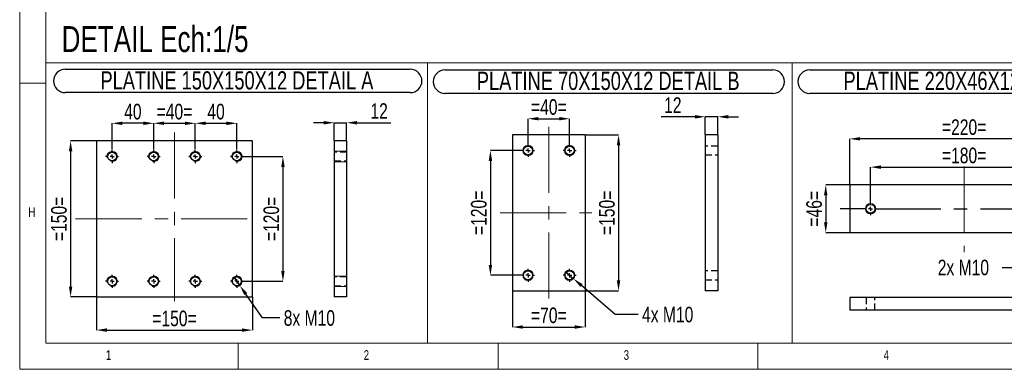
# Model space of a CAD drawing. Header units: millimetres. Extents: x 5 to 589, y 5 to 415.
# Tile 1 of 14: x 5 to 194, y 5 to 72. Entities that reach past the tile are written whole.
import ezdxf

# ---------------------------------------------------------------- set-up
doc = ezdxf.new("R2010")
doc.units = ezdxf.units.MM
doc.header["$PDSIZE"] = -1
doc.linetypes.add('CENTERX2', pattern=[20.32, 12.7, -2.54, 2.54, -2.54])
doc.linetypes.add('HIDDEN', pattern=[1.905, 1.27, -0.635])
for name, color, linetype in [('COTES', 1, 'Continuous'), ('NOTES', 6, 'Continuous'), ('TRAIT-FINS', 9, 'Continuous'), ('TRAIT-MIXTES', 3, 'CENTERX2'), ('TRAIT-TIRET', 2, 'HIDDEN')]:
    doc.layers.add(name, color=color, linetype=linetype)
doc.layers.add('TRAIT-FORT', color=4, linetype='Continuous', lineweight=25)
doc.styles.add('SLDTEXTSTYLE2', font='TXT', dxfattribs={"width": 0.75})
doc.dimstyles.new('SLDDIMSTYLE7', dxfattribs={"dimtxt": 3, "dimasz": 2, "dimexe": 0, "dimexo": 0.0625, "dimgap": 0.75, "dimtad": 1, "dimdec": 0, "dimlfac": 5, "dimrnd": 1e-09, "dimzin": 12, "dimdsep": 46, "dimtxsty": 'SLDTEXTSTYLE2', "dimsah": 1, "dimcen": 0.09, "dimadec": 0, "dimazin": 3, "dimtfac": 1, "dimtdec": 0, "dimtmove": 0, "dimatfit": 0, "dimfxl": 1, "dimfrac": 2, "dimtolj": 1, "dimtzin": 12, "dimarcsym": 0})
doc.dimstyles.new('SLDDIMSTYLE8', dxfattribs={"dimtxt": 3, "dimasz": 2, "dimexe": 0, "dimexo": 0.0625, "dimgap": 0.75, "dimtad": 1, "dimdec": 0, "dimlfac": 5, "dimrnd": 1e-09, "dimzin": 12, "dimdsep": 46, "dimtxsty": 'SLDTEXTSTYLE2', "dimsah": 1, "dimcen": 0.09, "dimadec": 0, "dimazin": 3, "dimtfac": 1, "dimtdec": 0, "dimtofl": 0, "dimtmove": 0, "dimatfit": 3, "dimfxl": 1, "dimfrac": 2, "dimtolj": 1, "dimtzin": 12, "dimarcsym": 0})
doc.dimstyles.new('SLDDIMSTYLE9', dxfattribs={"dimtxt": 3, "dimasz": 2, "dimexe": 0, "dimexo": 0.0625, "dimgap": 0.75, "dimtad": 0, "dimtih": 1, "dimtoh": 1, "dimdec": 0, "dimlfac": 5, "dimrnd": 1e-09, "dimzin": 12, "dimdsep": 46, "dimtxsty": 'SLDTEXTSTYLE2', "dimblk1": 'NONE', "dimsah": 1, "dimcen": 0, "dimadec": 0, "dimazin": 3, "dimtfac": 1, "dimtdec": 0, "dimtmove": 0, "dimatfit": 3, "dimldrblk": 'NONE', "dimfxl": 1, "dimfrac": 2, "dimtolj": 1, "dimtzin": 12, "dimarcsym": 0})

# ---------------------------------------------------------------- blocks, each defined once
blk = doc.blocks.new('_D_31')
at = {"layer": 'COTES', "color": 0, "lineweight": -2, "transparency": 16777216}
for p, q in [((30.77, 47.24), (30.77, 52.31)), ((32.77, 52.31), (36.77, 52.31)), ((38.77, 47.24), (38.77, 52.31))]:
    blk.add_line(p, q, dxfattribs=at)
at = {"layer": 'COTES', "color": 0, "transparency": 16777216}
for points in [[(32.77, 52.64), (32.77, 51.98), (30.77, 52.31)], [(36.77, 52.64), (36.77, 51.98), (38.77, 52.31)]]:
    blk.add_solid(points, dxfattribs=at)
at = {"layer": 'Defpoints', "color": 0, "transparency": 16777216}
for p in [(38.77, 52.31), (30.77, 47.17), (38.77, 47.17)]:
    blk.add_point(p, dxfattribs=at)
at = {"layer": 'COTES', "color": 0, "transparency": 16777216, "insert": (34.77, 56.06), "char_height": 3, "attachment_point": 2, "style": 'SLDTEXTSTYLE2'}
blk.add_mtext('\\A1;=40=', dxfattribs=at)
blk = doc.blocks.new('_D_32')
at = {"layer": 'COTES', "color": 0, "lineweight": -2, "transparency": 16777216}
for p, q in [((22.77, 47.24), (22.77, 52.31)), ((28.77, 52.31), (24.77, 52.31)), ((30.77, 47.24), (30.77, 52.31))]:
    blk.add_line(p, q, dxfattribs=at)
at = {"layer": 'COTES', "color": 0, "transparency": 16777216}
for points in [[(24.77, 52.64), (24.77, 51.98), (22.77, 52.31)], [(28.77, 52.64), (28.77, 51.98), (30.77, 52.31)]]:
    blk.add_solid(points, dxfattribs=at)
at = {"layer": 'Defpoints', "color": 0, "transparency": 16777216}
for p in [(22.77, 52.31), (22.77, 47.17), (30.77, 47.17)]:
    blk.add_point(p, dxfattribs=at)
at = {"layer": 'COTES', "color": 0, "transparency": 16777216, "insert": (26.77, 56.06), "char_height": 3, "attachment_point": 2, "style": 'SLDTEXTSTYLE2'}
blk.add_mtext('\\A1;40', dxfattribs=at)
blk = doc.blocks.new('_D_33')
at = {"layer": 'COTES', "color": 0, "lineweight": -2, "transparency": 16777216}
for p, q in [((38.77, 47.24), (38.77, 52.31)), ((40.77, 52.31), (44.77, 52.31)), ((46.77, 47.24), (46.77, 52.31))]:
    blk.add_line(p, q, dxfattribs=at)
at = {"layer": 'COTES', "color": 0, "transparency": 16777216}
for points in [[(40.77, 52.64), (40.77, 51.98), (38.77, 52.31)], [(44.77, 52.64), (44.77, 51.98), (46.77, 52.31)]]:
    blk.add_solid(points, dxfattribs=at)
at = {"layer": 'Defpoints', "color": 0, "transparency": 16777216}
for p in [(46.77, 52.31), (38.77, 47.17), (46.77, 47.17)]:
    blk.add_point(p, dxfattribs=at)
at = {"layer": 'COTES', "color": 0, "transparency": 16777216, "insert": (42.77, 56.06), "char_height": 3, "attachment_point": 2, "style": 'SLDTEXTSTYLE2'}
blk.add_mtext('\\A1;40', dxfattribs=at)
blk = doc.blocks.new('_D_34')
at = {"layer": 'COTES', "color": 0, "lineweight": -2, "transparency": 16777216}
for p, q in [((48.08, 45.92), (55.63, 45.92)), ((55.63, 43.92), (55.63, 23.92)), ((48.08, 21.92), (55.63, 21.92))]:
    blk.add_line(p, q, dxfattribs=at)
at = {"layer": 'COTES', "color": 0, "transparency": 16777216}
for points in [[(55.3, 43.92), (55.96, 43.92), (55.63, 45.92)], [(55.3, 23.92), (55.96, 23.92), (55.63, 21.92)]]:
    blk.add_solid(points, dxfattribs=at)
at = {"layer": 'Defpoints', "color": 0, "transparency": 16777216}
for p in [(48.02, 45.92), (48.02, 21.92), (55.63, 21.92)]:
    blk.add_point(p, dxfattribs=at)
at = {"layer": 'COTES', "color": 0, "transparency": 16777216, "insert": (51.88, 33.92), "char_height": 3, "attachment_point": 2, "rotation": 90, "style": 'SLDTEXTSTYLE2'}
blk.add_mtext('\\A1;=120=', dxfattribs=at)
blk = doc.blocks.new('_D_35')
at = {"layer": 'COTES', "color": 0, "lineweight": -2, "transparency": 16777216}
for p, q in [((19.71, 48.92), (14.79, 48.92)), ((14.79, 46.92), (14.79, 20.92)), ((19.71, 18.92), (14.79, 18.92))]:
    blk.add_line(p, q, dxfattribs=at)
at = {"layer": 'COTES', "color": 0, "transparency": 16777216}
for points in [[(14.46, 46.92), (15.12, 46.92), (14.79, 48.92)], [(14.46, 20.92), (15.12, 20.92), (14.79, 18.92)]]:
    blk.add_solid(points, dxfattribs=at)
at = {"layer": 'Defpoints', "color": 0, "transparency": 16777216}
for p in [(19.77, 48.92), (14.79, 18.92), (19.77, 18.92)]:
    blk.add_point(p, dxfattribs=at)
at = {"layer": 'COTES', "color": 0, "transparency": 16777216, "insert": (11.04, 33.92), "char_height": 3, "attachment_point": 2, "rotation": 90, "style": 'SLDTEXTSTYLE2'}
blk.add_mtext('\\A1;=150=', dxfattribs=at)
blk = doc.blocks.new('_D_36')
at = {"layer": 'COTES', "color": 0, "lineweight": -2, "transparency": 16777216}
for p, q in [((19.77, 18.86), (19.77, 12.54)), ((49.77, 18.86), (49.77, 12.54)), ((21.77, 12.54), (47.77, 12.54))]:
    blk.add_line(p, q, dxfattribs=at)
at = {"layer": 'COTES', "color": 0, "transparency": 16777216}
for points in [[(21.77, 12.87), (21.77, 12.21), (19.77, 12.54)], [(47.77, 12.87), (47.77, 12.21), (49.77, 12.54)]]:
    blk.add_solid(points, dxfattribs=at)
at = {"layer": 'Defpoints', "color": 0, "transparency": 16777216}
for p in [(19.77, 18.92), (49.77, 18.92), (49.77, 12.54)]:
    blk.add_point(p, dxfattribs=at)
at = {"layer": 'COTES', "color": 0, "transparency": 16777216, "insert": (34.77, 16.29), "char_height": 3, "attachment_point": 2, "style": 'SLDTEXTSTYLE2'}
blk.add_mtext('\\A1;=150=', dxfattribs=at)
blk = doc.blocks.new('_D_37')
at = {"layer": 'COTES', "color": 0, "lineweight": -2, "transparency": 16777216}
for p, q in [((46.2, 22.75), (47.34, 21.1)), ((51.67, 14.87), (48.48, 19.46)), ((55.03, 14.87), (51.67, 14.87))]:
    blk.add_line(p, q, dxfattribs=at)
at = {"layer": 'COTES', "color": 0, "transparency": 16777216}
blk.add_solid([(48.76, 19.65), (48.21, 19.27), (47.34, 21.1)], dxfattribs=at)
at = {"layer": 'Defpoints', "color": 0, "transparency": 16777216}
for p in [(46.2, 22.75), (47.34, 21.1)]:
    blk.add_point(p, dxfattribs=at)
at = {"layer": 'COTES', "color": 0, "transparency": 16777216, "insert": (55.78, 16.37), "char_height": 3, "attachment_point": 1, "style": 'SLDTEXTSTYLE2'}
blk.add_mtext('\\A1;8x M10', dxfattribs=at)
blk = doc.blocks.new('_None')
blk = doc.blocks.new('SW_NOTE_35')
at = {"layer": 'NOTES', "color": 0}
for p, q in [((-0.04, 4.9), (66.31, 4.9)), ((66.31, 0.4), (-0.04, 0.4))]:
    blk.add_line(p, q, dxfattribs=at)
for centre, start, end in [((-0.04, 2.65), 90, 270), ((66.31, 2.65), 270, 90)]:
    blk.add_arc(centre, 2.25, start, end, dxfattribs=at)
at = {"layer": 'NOTES', "color": 0, "insert": (32.98, 4.51), "char_height": 3.5, "attachment_point": 2, "style": 'SLDTEXTSTYLE2'}
blk.add_mtext('PLATINE 150X150X12 DETAIL A', dxfattribs=at)
blk = doc.blocks.new('SW_CENTERMARKSYMBOL_12')
at = {"layer": 'TRAIT-MIXTES', "color": 0}
for p, q in [((-0.8, 0), (-1.25, 0)), ((0, 0), (-0.4, 0)), ((0, 0.8), (0, 1.25)), ((0, 0), (0, 0.4)), ((0, 0), (0, -0.4)), ((0, 0), (0.4, 0)), ((0.8, 0), (1.25, 0)), ((0, -0.8), (0, -1.25))]:
    blk.add_line(p, q, dxfattribs=at)
blk = doc.blocks.new('SW_CENTERMARKSYMBOL_13')
at = {"layer": 'TRAIT-MIXTES', "color": 0}
for p, q in [((-0.8, 0), (-1.25, 0)), ((0, 0), (-0.4, 0)), ((0, 0.8), (0, 1.25)), ((0, 0), (0, 0.4)), ((0, 0), (0, -0.4)), ((0, 0), (0.4, 0)), ((0.8, 0), (1.25, 0)), ((0, -0.8), (0, -1.25))]:
    blk.add_line(p, q, dxfattribs=at)
blk = doc.blocks.new('SW_CENTERMARKSYMBOL_14')
at = {"layer": 'TRAIT-MIXTES', "color": 0}
for p, q in [((-0.8, 0), (-1.25, 0)), ((0, 0), (-0.4, 0)), ((0, 0.8), (0, 1.25)), ((0, 0), (0, 0.4)), ((0, 0), (0, -0.4)), ((0, 0), (0.4, 0)), ((0.8, 0), (1.25, 0)), ((0, -0.8), (0, -1.25))]:
    blk.add_line(p, q, dxfattribs=at)
blk = doc.blocks.new('SW_CENTERMARKSYMBOL_15')
at = {"layer": 'TRAIT-MIXTES', "color": 0}
for p, q in [((-0.8, 0), (-1.25, 0)), ((0, 0), (-0.4, 0)), ((0, 0.8), (0, 1.25)), ((0, 0), (0, 0.4)), ((0, 0), (0, -0.4)), ((0, 0), (0.4, 0)), ((0.8, 0), (1.25, 0)), ((0, -0.8), (0, -1.25))]:
    blk.add_line(p, q, dxfattribs=at)
blk = doc.blocks.new('SW_CENTERMARKSYMBOL_16')
at = {"layer": 'TRAIT-MIXTES', "color": 0}
for p, q in [((-0.8, 0), (-1.25, 0)), ((0, 0), (-0.4, 0)), ((0, 0.8), (0, 1.25)), ((0, 0), (0, 0.4)), ((0, 0), (0, -0.4)), ((0, 0), (0.4, 0)), ((0.8, 0), (1.25, 0)), ((0, -0.8), (0, -1.25))]:
    blk.add_line(p, q, dxfattribs=at)
blk = doc.blocks.new('SW_CENTERMARKSYMBOL_17')
at = {"layer": 'TRAIT-MIXTES', "color": 0}
for p, q in [((-0.8, 0), (-1.25, 0)), ((0, 0), (-0.4, 0)), ((0, 0.8), (0, 1.25)), ((0, 0), (0, 0.4)), ((0, 0), (0, -0.4)), ((0, 0), (0.4, 0)), ((0.8, 0), (1.25, 0)), ((0, -0.8), (0, -1.25))]:
    blk.add_line(p, q, dxfattribs=at)
blk = doc.blocks.new('SW_CENTERMARKSYMBOL_18')
at = {"layer": 'TRAIT-MIXTES', "color": 0}
for p, q in [((-0.8, 0), (-1.25, 0)), ((0, 0), (-0.4, 0)), ((0, 0.8), (0, 1.25)), ((0, 0), (0, 0.4)), ((0, 0), (0, -0.4)), ((0, 0), (0.4, 0)), ((0.8, 0), (1.25, 0)), ((0, -0.8), (0, -1.25))]:
    blk.add_line(p, q, dxfattribs=at)
blk = doc.blocks.new('SW_CENTERMARKSYMBOL_19')
at = {"layer": 'TRAIT-MIXTES', "color": 0}
for p, q in [((-0.8, 0), (-1.25, 0)), ((0, 0), (-0.4, 0)), ((0, 0.8), (0, 1.25)), ((0, 0), (0, 0.4)), ((0, 0), (0, -0.4)), ((0, 0), (0.4, 0)), ((0.8, 0), (1.25, 0)), ((0, -0.8), (0, -1.25))]:
    blk.add_line(p, q, dxfattribs=at)
blk = doc.blocks.new('_D_43')
at = {"layer": 'COTES', "color": 0, "lineweight": -2, "transparency": 16777216}
for p, q in [((110.01, 23.73), (111.53, 22.42)), ((119.5, 15.53), (113.04, 21.12)), ((123.95, 15.53), (119.5, 15.53))]:
    blk.add_line(p, q, dxfattribs=at)
at = {"layer": 'COTES', "color": 0, "transparency": 16777216}
blk.add_solid([(113.26, 21.37), (112.82, 20.86), (111.53, 22.42)], dxfattribs=at)
at = {"layer": 'Defpoints', "color": 0, "transparency": 16777216}
for p in [(110.01, 23.73), (111.53, 22.42)]:
    blk.add_point(p, dxfattribs=at)
at = {"layer": 'COTES', "color": 0, "transparency": 16777216, "insert": (124.7, 17.03), "char_height": 3, "attachment_point": 1, "style": 'SLDTEXTSTYLE2'}
blk.add_mtext('\\A1;4x M10', dxfattribs=at)
blk = doc.blocks.new('_D_44')
at = {"layer": 'COTES', "color": 0, "lineweight": -2, "transparency": 16777216}
for p, q in [((102.77, 48.39), (102.77, 53.19)), ((104.77, 53.19), (108.77, 53.19)), ((110.77, 48.39), (110.77, 53.19))]:
    blk.add_line(p, q, dxfattribs=at)
at = {"layer": 'COTES', "color": 0, "transparency": 16777216}
for points in [[(104.77, 53.52), (104.77, 52.86), (102.77, 53.19)], [(108.77, 53.52), (108.77, 52.86), (110.77, 53.19)]]:
    blk.add_solid(points, dxfattribs=at)
at = {"layer": 'Defpoints', "color": 0, "transparency": 16777216}
for p in [(110.77, 53.19), (102.77, 48.33), (110.77, 48.33)]:
    blk.add_point(p, dxfattribs=at)
at = {"layer": 'COTES', "color": 0, "transparency": 16777216, "insert": (106.77, 56.94), "char_height": 3, "attachment_point": 2, "style": 'SLDTEXTSTYLE2'}
blk.add_mtext('\\A1;=40=', dxfattribs=at)
blk = doc.blocks.new('_D_45')
at = {"layer": 'COTES', "color": 0, "lineweight": -2, "transparency": 16777216}
for p, q in [((101.46, 47.08), (95.54, 47.08)), ((95.54, 45.08), (95.54, 25.08)), ((101.46, 23.08), (95.54, 23.08))]:
    blk.add_line(p, q, dxfattribs=at)
at = {"layer": 'COTES', "color": 0, "transparency": 16777216}
for points in [[(95.21, 45.08), (95.87, 45.08), (95.54, 47.08)], [(95.21, 25.08), (95.87, 25.08), (95.54, 23.08)]]:
    blk.add_solid(points, dxfattribs=at)
at = {"layer": 'Defpoints', "color": 0, "transparency": 16777216}
for p in [(101.52, 47.08), (95.54, 23.08), (101.52, 23.08)]:
    blk.add_point(p, dxfattribs=at)
at = {"layer": 'COTES', "color": 0, "transparency": 16777216, "insert": (91.79, 35.08), "char_height": 3, "attachment_point": 2, "rotation": 90, "style": 'SLDTEXTSTYLE2'}
blk.add_mtext('\\A1;=120=', dxfattribs=at)
blk = doc.blocks.new('_D_46')
at = {"layer": 'COTES', "color": 0, "lineweight": -2, "transparency": 16777216}
for p, q in [((99.77, 20.02), (99.77, 13.13)), ((113.77, 20.02), (113.77, 13.13)), ((101.77, 13.13), (111.77, 13.13))]:
    blk.add_line(p, q, dxfattribs=at)
at = {"layer": 'COTES', "color": 0, "transparency": 16777216}
for points in [[(101.77, 13.46), (101.77, 12.8), (99.77, 13.13)], [(111.77, 13.46), (111.77, 12.8), (113.77, 13.13)]]:
    blk.add_solid(points, dxfattribs=at)
at = {"layer": 'Defpoints', "color": 0, "transparency": 16777216}
for p in [(99.77, 20.08), (113.77, 20.08), (113.77, 13.13)]:
    blk.add_point(p, dxfattribs=at)
at = {"layer": 'COTES', "color": 0, "transparency": 16777216, "insert": (106.77, 16.88), "char_height": 3, "attachment_point": 2, "style": 'SLDTEXTSTYLE2'}
blk.add_mtext('\\A1;=70=', dxfattribs=at)
blk = doc.blocks.new('_D_47')
at = {"layer": 'COTES', "color": 0, "lineweight": -2, "transparency": 16777216}
for p, q in [((113.83, 50.08), (120.18, 50.08)), ((120.18, 48.08), (120.18, 22.08)), ((113.83, 20.08), (120.18, 20.08))]:
    blk.add_line(p, q, dxfattribs=at)
at = {"layer": 'COTES', "color": 0, "transparency": 16777216}
for points in [[(119.85, 48.08), (120.51, 48.08), (120.18, 50.08)], [(119.85, 22.08), (120.51, 22.08), (120.18, 20.08)]]:
    blk.add_solid(points, dxfattribs=at)
at = {"layer": 'Defpoints', "color": 0, "transparency": 16777216}
for p in [(113.77, 50.08), (113.77, 20.08), (120.18, 20.08)]:
    blk.add_point(p, dxfattribs=at)
at = {"layer": 'COTES', "color": 0, "transparency": 16777216, "insert": (116.43, 35.08), "char_height": 3, "attachment_point": 2, "rotation": 90, "style": 'SLDTEXTSTYLE2'}
blk.add_mtext('\\A1;=150=', dxfattribs=at)
blk = doc.blocks.new('SW_NOTE_37')
at = {"layer": 'NOTES', "color": 0}
for p, q in [((-0.12, 4.85), (62.95, 4.85)), ((62.95, 0.35), (-0.12, 0.35))]:
    blk.add_line(p, q, dxfattribs=at)
for centre, start, end in [((-0.12, 2.6), 90, 270), ((62.95, 2.6), 270, 90)]:
    blk.add_arc(centre, 2.25, start, end, dxfattribs=at)
at = {"layer": 'NOTES', "color": 0, "insert": (31.28, 4.51), "char_height": 3.5, "attachment_point": 2, "style": 'SLDTEXTSTYLE2'}
blk.add_mtext('PLATINE 70X150X12 DETAIL B', dxfattribs=at)
blk = doc.blocks.new('SW_CENTERMARKSYMBOL_24')
at = {"layer": 'TRAIT-MIXTES', "color": 0}
for p, q in [((-0.8, 0), (-1.25, 0)), ((0, 0), (-0.4, 0)), ((0, 0.8), (0, 1.25)), ((0, 0), (0, 0.4)), ((0, 0), (0, -0.4)), ((0, 0), (0.4, 0)), ((0.8, 0), (1.25, 0)), ((0, -0.8), (0, -1.25))]:
    blk.add_line(p, q, dxfattribs=at)
blk = doc.blocks.new('SW_CENTERMARKSYMBOL_25')
at = {"layer": 'TRAIT-MIXTES', "color": 0}
for p, q in [((-0.8, 0), (-1.25, 0)), ((0, 0), (-0.4, 0)), ((0, 0.8), (0, 1.25)), ((0, 0), (0, 0.4)), ((0, 0), (0, -0.4)), ((0, 0), (0.4, 0)), ((0.8, 0), (1.25, 0)), ((0, -0.8), (0, -1.25))]:
    blk.add_line(p, q, dxfattribs=at)
blk = doc.blocks.new('SW_CENTERMARKSYMBOL_26')
at = {"layer": 'TRAIT-MIXTES', "color": 0}
for p, q in [((-0.8, 0), (-1.25, 0)), ((0, 0), (-0.4, 0)), ((0, 0.8), (0, 1.25)), ((0, 0), (0, 0.4)), ((0, 0), (0, -0.4)), ((0, 0), (0.4, 0)), ((0.8, 0), (1.25, 0)), ((0, -0.8), (0, -1.25))]:
    blk.add_line(p, q, dxfattribs=at)
blk = doc.blocks.new('SW_CENTERMARKSYMBOL_27')
at = {"layer": 'TRAIT-MIXTES', "color": 0}
for p, q in [((-0.8, 0), (-1.25, 0)), ((0, 0), (-0.4, 0)), ((0, 0.8), (0, 1.25)), ((0, 0), (0, 0.4)), ((0, 0), (0, -0.4)), ((0, 0), (0.4, 0)), ((0.8, 0), (1.25, 0)), ((0, -0.8), (0, -1.25))]:
    blk.add_line(p, q, dxfattribs=at)
blk = doc.blocks.new('_D_48')
at = {"layer": 'COTES', "color": 0, "lineweight": -2, "transparency": 16777216}
for p, q in [((63.48, 52.42), (61.48, 52.42)), ((65.48, 48.99), (65.48, 52.42)), ((65.48, 52.42), (67.88, 52.42)), ((67.88, 48.99), (67.88, 52.42)), ((69.88, 52.42), (76.38, 52.42))]:
    blk.add_line(p, q, dxfattribs=at)
at = {"layer": 'COTES', "color": 0, "transparency": 16777216}
for points in [[(63.48, 52.75), (63.48, 52.08), (65.48, 52.42)], [(69.88, 52.75), (69.88, 52.08), (67.88, 52.42)]]:
    blk.add_solid(points, dxfattribs=at)
at = {"layer": 'Defpoints', "color": 0, "transparency": 16777216}
for p in [(65.48, 52.42), (65.48, 48.92), (67.88, 48.92)]:
    blk.add_point(p, dxfattribs=at)
at = {"layer": 'COTES', "color": 0, "transparency": 16777216, "insert": (74.13, 56.17), "char_height": 3, "attachment_point": 2, "style": 'SLDTEXTSTYLE2'}
blk.add_mtext('\\A1;12', dxfattribs=at)
blk = doc.blocks.new('_D_49')
at = {"layer": 'COTES', "color": 0, "lineweight": -2, "transparency": 16777216}
for p, q in [((134.87, 53.56), (128.37, 53.56)), ((136.87, 50.14), (136.87, 53.56)), ((139.27, 53.56), (136.87, 53.56)), ((139.27, 50.14), (139.27, 53.56)), ((141.27, 53.56), (143.27, 53.56))]:
    blk.add_line(p, q, dxfattribs=at)
at = {"layer": 'COTES', "color": 0, "transparency": 16777216}
for points in [[(134.87, 53.89), (134.87, 53.22), (136.87, 53.56)], [(141.27, 53.89), (141.27, 53.22), (139.27, 53.56)]]:
    blk.add_solid(points, dxfattribs=at)
at = {"layer": 'Defpoints', "color": 0, "transparency": 16777216}
for p in [(136.87, 53.56), (136.87, 50.08), (139.27, 50.08)]:
    blk.add_point(p, dxfattribs=at)
at = {"layer": 'COTES', "color": 0, "transparency": 16777216, "insert": (130.62, 57.31), "char_height": 3, "attachment_point": 2, "style": 'SLDTEXTSTYLE2'}
blk.add_mtext('\\A1;12', dxfattribs=at)
blk = doc.blocks.new('_D_50')
at = {"layer": 'COTES', "color": 0, "lineweight": -2, "transparency": 16777216}
for p, q in [((205.2, 36.7), (204.1, 35.03)), ((197.22, 24.58), (203, 33.36)), ((193.95, 24.58), (197.22, 24.58))]:
    blk.add_line(p, q, dxfattribs=at)
at = {"layer": 'COTES', "color": 0, "transparency": 16777216}
blk.add_solid([(202.72, 33.54), (203.28, 33.18), (204.1, 35.03)], dxfattribs=at)
at = {"layer": 'Defpoints', "color": 0, "transparency": 16777216}
for p in [(205.2, 36.7), (204.1, 35.03)]:
    blk.add_point(p, dxfattribs=at)
at = {"layer": 'COTES', "color": 0, "transparency": 16777216, "insert": (181.57, 26.08), "char_height": 3, "attachment_point": 1, "style": 'SLDTEXTSTYLE2'}
blk.add_mtext('\\A1;2x M10', dxfattribs=at)
blk = doc.blocks.new('_D_51')
at = {"layer": 'COTES', "color": 0, "lineweight": -2, "transparency": 16777216}
for p, q in [((168.65, 37.18), (168.65, 43.88)), ((170.65, 43.88), (202.65, 43.88)), ((204.65, 37.18), (204.65, 43.88))]:
    blk.add_line(p, q, dxfattribs=at)
at = {"layer": 'COTES', "color": 0, "transparency": 16777216}
for points in [[(170.65, 44.21), (170.65, 43.54), (168.65, 43.88)], [(202.65, 44.21), (202.65, 43.54), (204.65, 43.88)]]:
    blk.add_solid(points, dxfattribs=at)
at = {"layer": 'Defpoints', "color": 0, "transparency": 16777216}
for p in [(204.65, 43.88), (168.65, 37.12), (204.65, 37.12)]:
    blk.add_point(p, dxfattribs=at)
at = {"layer": 'COTES', "color": 0, "transparency": 16777216, "insert": (186.65, 47.63), "char_height": 3, "attachment_point": 2, "style": 'SLDTEXTSTYLE2'}
blk.add_mtext('\\A1;=180=', dxfattribs=at)
blk = doc.blocks.new('_D_52')
at = {"layer": 'COTES', "color": 0, "lineweight": -2, "transparency": 16777216}
for p, q in [((164.65, 40.53), (164.65, 49.32)), ((206.65, 49.32), (166.65, 49.32)), ((208.65, 40.53), (208.65, 49.32))]:
    blk.add_line(p, q, dxfattribs=at)
at = {"layer": 'COTES', "color": 0, "transparency": 16777216}
for points in [[(166.65, 49.66), (166.65, 48.99), (164.65, 49.32)], [(206.65, 49.66), (206.65, 48.99), (208.65, 49.32)]]:
    blk.add_solid(points, dxfattribs=at)
at = {"layer": 'Defpoints', "color": 0, "transparency": 16777216}
for p in [(164.65, 49.32), (164.65, 40.47), (208.65, 40.47)]:
    blk.add_point(p, dxfattribs=at)
at = {"layer": 'COTES', "color": 0, "transparency": 16777216, "insert": (186.65, 53.07), "char_height": 3, "attachment_point": 2, "style": 'SLDTEXTSTYLE2'}
blk.add_mtext('\\A1;=220=', dxfattribs=at)
blk = doc.blocks.new('_D_53')
at = {"layer": 'COTES', "color": 0, "lineweight": -2, "transparency": 16777216}
for p, q in [((164.59, 40.47), (160.03, 40.47)), ((160.03, 38.47), (160.03, 33.27)), ((164.59, 31.27), (160.03, 31.27))]:
    blk.add_line(p, q, dxfattribs=at)
at = {"layer": 'COTES', "color": 0, "transparency": 16777216}
for points in [[(159.7, 38.47), (160.36, 38.47), (160.03, 40.47)], [(159.7, 33.27), (160.36, 33.27), (160.03, 31.27)]]:
    blk.add_solid(points, dxfattribs=at)
at = {"layer": 'Defpoints', "color": 0, "transparency": 16777216}
for p in [(164.65, 40.47), (160.03, 31.27), (164.65, 31.27)]:
    blk.add_point(p, dxfattribs=at)
at = {"layer": 'COTES', "color": 0, "transparency": 16777216, "insert": (156.28, 35.87), "char_height": 3, "attachment_point": 2, "rotation": 90, "style": 'SLDTEXTSTYLE2'}
blk.add_mtext('\\A1;=46=', dxfattribs=at)
blk = doc.blocks.new('SW_NOTE_38')
at = {"layer": 'NOTES', "color": 0}
for p, q in [((-0.1, 4.84), (63.94, 4.84)), ((63.94, 0.35), (-0.1, 0.35))]:
    blk.add_line(p, q, dxfattribs=at)
for centre, start, end in [((-0.1, 2.6), 90, 270), ((63.94, 2.6), 270, 90)]:
    blk.add_arc(centre, 2.25, start, end, dxfattribs=at)
at = {"layer": 'NOTES', "color": 0, "insert": (31.77, 4.51), "char_height": 3.5, "attachment_point": 2, "style": 'SLDTEXTSTYLE2'}
blk.add_mtext('PLATINE 220X46X12 DETAIL C', dxfattribs=at)
blk = doc.blocks.new('SW_CENTERMARKSYMBOL_29')
at = {"layer": 'TRAIT-MIXTES', "color": 0}
for p, q in [((-0.8, 0), (-5.85, 0)), ((0, 0), (-0.4, 0)), ((0, 0.8), (0, 1.25)), ((0, 0), (0, 0.4)), ((0, 0), (0, -0.4)), ((0, 0), (0.4, 0)), ((0.8, 0), (33.27, 0)), ((0, -0.8), (0, -1.25))]:
    blk.add_line(p, q, dxfattribs=at)

msp = doc.modelspace()

# ---------------------------------------------------------------- linework, layer by layer
at = {"lineweight": 18}
for p, q in [((5, 415), (5, 5)), ((10, 410), (10, 10)), ((10, 10), (10, 63.91)), ((10, 63.91), (83.44, 63.91)), ((83.44, 10), (83.44, 63.91)), ((83.44, 10), (83.44, 63.91)), ((83.44, 63.91), (153.58, 63.91)), ((153.58, 10), (153.58, 63.91)), ((153.58, 10), (153.58, 63.91)), ((153.58, 63.91), (224.16, 63.91)), ((10, 60), (5, 60)), ((10, 10), (83.44, 10)), ((10, 10), (584, 10)), ((47, 5), (47, 10)), ((83.44, 10), (153.58, 10)), ((97, 10), (97, 5)), ((147, 5), (147, 10)), ((153.58, 10), (224.16, 10)), ((5, 5), (589, 5))]:
    msp.add_line(p, q, dxfattribs=at)
at = {"layer": 'TRAIT-FINS', "lineweight": 18}
for p, q in [((67.88, 46.92), (65.48, 46.92)), ((65.48, 46.92), (65.48, 44.92)), ((67.88, 46.92), (65.48, 46.92)), ((65.48, 46.92), (65.48, 44.92)), ((67.88, 46.92), (65.48, 46.92)), ((65.48, 46.92), (65.48, 44.92)), ((67.88, 46.92), (65.48, 46.92)), ((65.48, 46.92), (65.48, 44.92)), ((67.88, 44.92), (65.48, 44.92)), ((67.88, 44.92), (65.48, 44.92)), ((67.88, 44.92), (65.48, 44.92)), ((67.88, 44.92), (65.48, 44.92)), ((67.88, 22.92), (65.48, 22.92)), ((65.48, 22.92), (65.48, 20.92)), ((67.88, 22.92), (65.48, 22.92)), ((65.48, 22.92), (65.48, 20.92)), ((67.88, 22.92), (65.48, 22.92)), ((65.48, 22.92), (65.48, 20.92)), ((67.88, 22.92), (65.48, 22.92)), ((65.48, 22.92), (65.48, 20.92)), ((67.88, 20.92), (65.48, 20.92)), ((67.88, 20.92), (65.48, 20.92)), ((67.88, 20.92), (65.48, 20.92)), ((67.88, 20.92), (65.48, 20.92))]:
    msp.add_line(p, q, dxfattribs=at)
for centre in [(102.77, 47.08), (110.77, 47.08), (168.65, 35.87), (102.77, 23.08), (110.77, 23.08)]:
    msp.add_circle(centre, 1, dxfattribs=at)
for centre in [(22.77, 45.92), (30.77, 45.92), (38.77, 45.92), (46.77, 45.92), (22.77, 21.92), (30.77, 21.92), (38.77, 21.92), (46.77, 21.92)]:
    msp.add_arc(centre, 1, 255, 195, dxfattribs=at)
at = {"layer": 'TRAIT-FORT', "lineweight": 25}
for p, q in [((99.77, 50.08), (99.77, 20.08)), ((113.77, 50.08), (99.77, 50.08)), ((113.77, 50.08), (113.77, 20.08)), ((136.87, 50.08), (136.87, 20.08)), ((139.27, 50.08), (136.87, 50.08)), ((139.27, 50.08), (139.27, 20.08)), ((49.77, 48.92), (19.77, 48.92)), ((19.77, 48.92), (19.77, 18.92)), ((49.77, 18.92), (49.77, 48.92)), ((67.88, 48.92), (65.48, 48.92)), ((65.48, 48.92), (65.48, 18.92)), ((67.88, 48.92), (67.88, 18.92)), ((208.65, 40.47), (164.65, 40.47)), ((164.65, 40.47), (164.65, 31.27)), ((208.65, 31.27), (164.65, 31.27)), ((99.77, 20.08), (113.77, 20.08)), ((139.27, 20.08), (136.87, 20.08)), ((19.77, 18.92), (49.77, 18.92)), ((67.88, 18.92), (65.48, 18.92)), ((208.65, 18.79), (164.65, 18.79)), ((164.65, 18.79), (164.65, 16.39)), ((208.65, 16.39), (164.65, 16.39))]:
    msp.add_line(p, q, dxfattribs=at)
for centre in [(102.77, 47.08), (110.77, 47.08), (22.77, 45.92), (30.77, 45.92), (38.77, 45.92), (46.77, 45.92), (168.65, 35.87), (22.77, 21.92), (30.77, 21.92), (38.77, 21.92), (46.77, 21.92), (102.77, 23.08), (110.77, 23.08)]:
    msp.add_circle(centre, 0.85, dxfattribs=at)
at = {"layer": 'TRAIT-MIXTES', "lineweight": 18}
for p, q in [((106.77, 51.61), (106.77, 18.43)), ((34.77, 50.52), (34.77, 18.11)), ((186.65, 43.99), (186.65, 27.5)), ((97.4, 35.08), (115.02, 35.08)), ((15.76, 33.92), (50.97, 33.92))]:
    msp.add_line(p, q, dxfattribs=at)
at = {"layer": 'TRAIT-TIRET'}
for p, q in [((139.27, 47.93), (136.87, 47.93)), ((67.88, 46.77), (65.48, 46.77)), ((136.87, 46.23), (139.27, 46.23)), ((65.48, 45.07), (67.88, 45.07)), ((67.88, 22.77), (65.48, 22.77)), ((139.27, 23.93), (136.87, 23.93)), ((65.48, 21.07), (67.88, 21.07)), ((136.87, 22.23), (139.27, 22.23)), ((167.8, 18.79), (167.8, 16.39)), ((169.5, 16.39), (169.5, 18.79))]:
    msp.add_line(p, q, dxfattribs=at)

# ---------------------------------------------------------------- block references
at = {"layer": 'NOTES'}
for name, p in [('SW_NOTE_35', (13.8, 57.8)), ('SW_NOTE_37', (86.91, 57.71)), ('SW_NOTE_38', (157.04, 57.72))]:
    msp.add_blockref(name, p, dxfattribs=at)
at = {"layer": 'TRAIT-MIXTES'}
for name, p in [('SW_CENTERMARKSYMBOL_25', (102.77, 47.08)), ('SW_CENTERMARKSYMBOL_24', (110.77, 47.08)), ('SW_CENTERMARKSYMBOL_15', (22.77, 45.92)), ('SW_CENTERMARKSYMBOL_14', (30.77, 45.92)), ('SW_CENTERMARKSYMBOL_12', (38.77, 45.92)), ('SW_CENTERMARKSYMBOL_13', (46.77, 45.92)), ('SW_CENTERMARKSYMBOL_29', (168.65, 35.87)), ('SW_CENTERMARKSYMBOL_16', (22.77, 21.92)), ('SW_CENTERMARKSYMBOL_17', (30.77, 21.92)), ('SW_CENTERMARKSYMBOL_18', (38.77, 21.92)), ('SW_CENTERMARKSYMBOL_19', (46.77, 21.92)), ('SW_CENTERMARKSYMBOL_26', (102.77, 23.08)), ('SW_CENTERMARKSYMBOL_27', (110.77, 23.08))]:
    msp.add_blockref(name, p, dxfattribs=at)

# ---------------------------------------------------------------- texts
at = {"layer": 'NOTES', "attachment_point": 1, "style": 'SLDTEXTSTYLE2'}
for s, insert, char_height in [('DETAIL Ech:1/5', (13.06, 71.01), 5), ('H', (6.67, 36.17), 1.85), ('1', (21.58, 8.67), 1.85), ('2', (71.17, 8.67), 1.85), ('3', (121.17, 8.67), 1.85), ('4', (171.17, 8.67), 1.85)]:
    msp.add_mtext(s, dxfattribs=dict(at, insert=insert, char_height=char_height))

# ---------------------------------------------------------------- dimensions: what is measured, and where the dimension line sits
at = {"layer": 'COTES'}
for base, p1, p2, dimstyle, picture, middle in [((110.77, 53.19), (102.77, 48.33), (110.77, 48.33), 'SLDDIMSTYLE7', '_D_44', (106.77, 53.19)), ((38.77, 52.31), (30.77, 47.17), (38.77, 47.17), 'SLDDIMSTYLE7', '_D_31', (34.77, 52.31)), ((164.65, 49.32), (208.65, 40.47), (164.65, 40.47), 'SLDDIMSTYLE8', '_D_52', (186.65, 49.32)), ((204.65, 43.88), (168.65, 37.12), (204.65, 37.12), 'SLDDIMSTYLE8', '_D_51', (186.65, 43.88)), ((113.77, 13.13), (99.77, 20.08), (113.77, 20.08), 'SLDDIMSTYLE8', '_D_46', (106.77, 13.13)), ((49.77, 12.54), (19.77, 18.92), (49.77, 18.92), 'SLDDIMSTYLE8', '_D_36', (34.77, 12.54))]:
    dim = msp.add_linear_dim(base=base, p1=p1, p2=p2, text='=<>=', dimstyle=dimstyle, dxfattribs=at)
    dim.commit()
    dim.dimension.update_dxf_attribs({"geometry": picture, "text_midpoint": middle, "dimtype": 160})
for base, p1, p2, dimstyle, picture, middle in [((136.87, 53.56), (139.27, 50.08), (136.87, 50.08), 'SLDDIMSTYLE7', '_D_49', (130.62, 53.56)), ((22.77, 52.31), (30.77, 47.17), (22.77, 47.17), 'SLDDIMSTYLE8', '_D_32', (26.77, 52.31)), ((46.77, 52.31), (38.77, 47.17), (46.77, 47.17), 'SLDDIMSTYLE8', '_D_33', (42.77, 52.31)), ((65.48, 52.42), (67.88, 48.92), (65.48, 48.92), 'SLDDIMSTYLE7', '_D_48', (74.13, 52.42))]:
    dim = msp.add_linear_dim(base=base, p1=p1, p2=p2, dimstyle=dimstyle, dxfattribs=at)
    dim.commit()
    dim.dimension.update_dxf_attribs({"geometry": picture, "text_midpoint": middle, "dimtype": 160})
for base, p1, p2, dimstyle, picture, middle in [((120.18, 20.08), (113.77, 50.08), (113.77, 20.08), 'SLDDIMSTYLE8', '_D_47', (120.18, 35.08)), ((14.79, 18.92), (19.77, 48.92), (19.77, 18.92), 'SLDDIMSTYLE8', '_D_35', (14.79, 33.92)), ((55.63, 21.92), (48.02, 45.92), (48.02, 21.92), 'SLDDIMSTYLE8', '_D_34', (55.63, 33.92)), ((95.54, 23.08), (101.52, 47.08), (101.52, 23.08), 'SLDDIMSTYLE8', '_D_45', (95.54, 35.08)), ((160.03, 31.27), (164.65, 40.47), (164.65, 31.27), 'SLDDIMSTYLE7', '_D_53', (160.03, 35.87))]:
    dim = msp.add_linear_dim(base=base, p1=p1, p2=p2, angle=90, text='=<>=', dimstyle=dimstyle, dxfattribs=at)
    dim.commit()
    dim.dimension.update_dxf_attribs({"geometry": picture, "text_midpoint": middle, "dimtype": 160})
for p1, p2, text, picture, middle in [((205.2, 36.7), (204.1, 35.03), '2x M<>', '_D_50', (187.39, 24.58)), ((46.2, 22.75), (47.34, 21.1), '8x M10', '_D_37', (61.59, 14.87)), ((110.01, 23.73), (111.53, 22.42), '4x M<>', '_D_43', (130.51, 15.53))]:
    dim = msp.add_diameter_dim_2p(p1=p1, p2=p2, text=text, dimstyle='SLDDIMSTYLE9', override={"dimpost": '<>'}, dxfattribs=at)
    dim.commit()
    dim.dimension.update_dxf_attribs({"geometry": picture, "text_midpoint": middle, "dimtype": 163})

doc.saveas('drawing.dxf')
